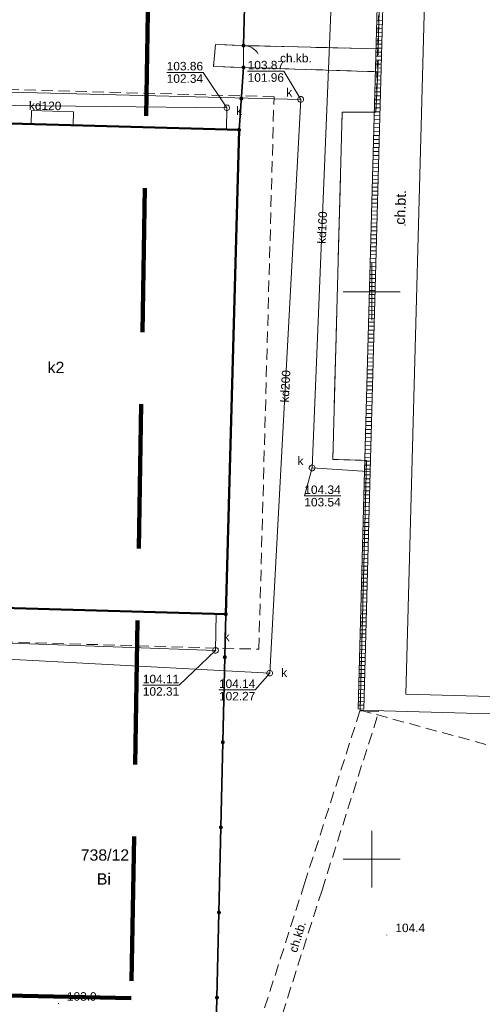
# Model space of a CAD drawing. Extents: x 6447898 to 6448503, y 5806748 to 5807122.
# Tile 29 of 50: x 6448019 to 6448060, y 5806987 to 5807074. Entities that reach past the tile are written whole.
import ezdxf
from ezdxf.enums import TextEntityAlignment as Align

# ---------------------------------------------------------------- set-up
doc = ezdxf.new("R2010")
doc.units = 0
doc.header["$PDSIZE"] = 0.75
for name, pattern in [('DASHED', [19.05, 12.7, -6.35]), ('PRZER1-1', [2, 1, -1]), ('PRZER2-1', [3, 2, -1])]:
    doc.linetypes.add(name, pattern=pattern)
doc.layers.get('0').update_dxf_attribs({"linetype": 'CONTINUOUS', "lineweight": 13})
for name, color, linetype, lineweight in [('GESBZO', 1, 'CONTINUOUS', 50), ('GESBZO_O', 1, 'CONTINUOUS', 50), ('GESDZI_O', 7, 'CONTINUOUS', 18), ('GESIPP', 7, 'CONTINUOUS', 18), ('GESUZY', 3, 'PRZER1-1', 18), ('GESUZY_O', 3, 'PRZER1-1', 18), ('GSLINN', 7, 'CONTINUOUS', 18), ('GSLKFU', 7, 'CONTINUOUS', 18), ('GSLKOG', 7, 'CONTINUOUS', 35), ('GSPWPN', 42, 'CONTINUOUS', 13), ('GSPWPN_O', 42, 'CONTINUOUS', 13), ('GSSKOD', 7, 'PRZER2-1', 18), ('GSSKOD_O', 7, 'PRZER2-1', 18), ('GTGTXT', 7, 'CONTINUOUS', 18), ('GTGTXT_O', 7, 'CONTINUOUS', 18), ('GULKDK', 32, 'CONTINUOUS', 18), ('GULKPR', 32, 'CONTINUOUS', 18), ('GULKPR_O', 32, 'CONTINUOUS', 18), ('GUPKSD', 32, 'CONTINUOUS', 18), ('GUPKSD_O', 32, 'CONTINUOUS', 18), ('GUPPRZ', 7, 'CONTINUOUS', 18), ('GUPPRZ_O', 7, 'CONTINUOUS', 18), ('obrys', 130, 'DASHED', 120)]:
    doc.layers.add(name, color=color, linetype=linetype, lineweight=lineweight)
doc.styles.add('GEO-INFO', font='arial.ttf')

# ---------------------------------------------------------------- blocks, each defined once
blk = doc.blocks.new('POINT')
at = {"color": 0}
blk.add_point((0, 0), dxfattribs=at)
blk = doc.blocks.new('KOLO')
blk.add_hatch(color=0).paths.add_polyline_path([(-0.5, 0), (-0.482963, -0.12941), (-0.433013, -0.25), (-0.353553, -0.353553), (-0.25, -0.433013), (-0.12941, -0.482963), (0, -0.5), (0.12941, -0.482963), (0.25, -0.433013), (0.353553, -0.353553), (0.433013, -0.25), (0.482963, -0.12941), (0.5, 0), (0.482963, 0.12941), (0.433013, 0.25), (0.353553, 0.353553), (0.25, 0.433013), (0.12941, 0.482963), (0, 0.5), (-0.12941, 0.482963), (-0.25, 0.433013), (-0.353553, 0.353553), (-0.433013, 0.25), (-0.482963, 0.12941)])
blk = doc.blocks.new('PION_C')
at = {"color": 0}
blk.add_lwpolyline([(0, 0.5), (0, -0.5)], dxfattribs=at)
blk = doc.blocks.new('OKRAG_PELNY')
at = {"color": 0}
blk.add_lwpolyline([(0, 0.5), (0.12941, 0.482963), (0.25, 0.433013), (0.353553, 0.353553), (0.433013, 0.25), (0.482963, 0.12941), (0.5, 0), (0.482963, -0.12941), (0.433013, -0.25), (0.353553, -0.353553), (0.25, -0.433013), (0.12941, -0.482963), (0, -0.5), (-0.12941, -0.482963), (-0.25, -0.433013), (-0.353553, -0.353553), (-0.433013, -0.25), (-0.482963, -0.12941), (-0.5, 0), (-0.482963, 0.12941), (-0.433013, 0.25), (-0.353553, 0.353553), (-0.25, 0.433013), (-0.12941, 0.482963)], close=True, dxfattribs=at)
blk = doc.blocks.new('KTOK04')
at = {"color": 0}
blk.add_lwpolyline([(0, 0), (-0.01711, -0.261052), (-0.068148, -0.517638), (-0.152241, -0.765367), (-0.267949, -1), (-0.413293, -1.217523), (-0.585786, -1.414214), (-0.782477, -1.586707), (-1, -1.732051)], dxfattribs=at)

msp = doc.modelspace()

# ---------------------------------------------------------------- linework, layer by layer
at = {"elevation": 100, "flags": 128}
for points in [[(6448050, 5807047.5), (6448050, 5807052.5)], [(6448047.5, 5807050), (6448052.5, 5807050)], [(6448050, 5806997.5), (6448050, 5807002.5)], [(6448047.5, 5807000), (6448052.5, 5807000)]]:
    msp.add_lwpolyline(points, dxfattribs=at)
at = {"layer": 'GESBZO', "elevation": 10.18}
msp.add_lwpolyline([(6448006.43, 5807041.175), (6448006.678, 5807041.173), (6448007.34, 5807065.103), (6448012.58, 5807064.963, -0.664398), (6448017.079, 5807064.833), (6448038.308, 5807064.253), (6448037.138, 5807021.586), (6448006.02, 5807022.467), (6448006.308, 5807028.664)], format="xyb", close=True, dxfattribs=at)
at = {"layer": 'GESIPP', "elevation": 10.18}
msp.add_lwpolyline([(6448019.979, 5807064.753), (6448020.009, 5807065.953), (6448023.709, 5807065.853), (6448023.669, 5807064.653)], close=True, dxfattribs=at)
at = {"layer": 'GESUZY', "ltscale": 0.5}
for p, q in [((6448050.37, 5807065.81, 10.08), (6448051.34, 5807100.31, 10.08)), ((6448051.34, 5807100.31, 10.08), (6448050.37, 5807065.81, 10.08)), ((6448046.57, 5807035.22, 10.08), (6448047.4, 5807065.82, 10.08)), ((6448047.4, 5807065.82, 10.08), (6448046.57, 5807035.22, 10.08)), ((6448047.4, 5807065.82, 10.08), (6448050.37, 5807065.81, 10.08)), ((6448050.37, 5807065.81, 10.08), (6448047.4, 5807065.82, 10.08)), ((6448049.54, 5807035.13, 10.08), (6448046.57, 5807035.22, 10.08)), ((6448046.57, 5807035.22, 10.08), (6448049.54, 5807035.13, 10.08)), ((6448048.98, 5807013.13, 10.08), (6448049.54, 5807035.13, 10.08)), ((6448049.54, 5807035.13, 10.08), (6448048.98, 5807013.13, 10.08))]:
    msp.add_line(p, q, dxfattribs=at)
at = {"layer": 'GESUZY', "linetype": 'PRZER2-1', "ltscale": 0.5}
for p, q in [((6448041.389, 5807067.17, 10.08), (6448007.409, 5807068.103, 10.08)), ((6448041.389, 5807067.17, 10.08), (6448007.409, 5807068.103, 10.08)), ((6448040.052, 5807018.503, 10.08), (6448041.389, 5807067.17, 10.08)), ((6448040.052, 5807018.503, 10.08), (6448041.389, 5807067.17, 10.08)), ((6447991.877, 5807019.865, 10.08), (6448040.052, 5807018.503, 10.08)), ((6447991.877, 5807019.865, 10.08), (6448040.052, 5807018.503, 10.08)), ((6448048.98, 5807013.13, 10.08), (6448075.77, 5807005.86, 10.08))]:
    msp.add_line(p, q, dxfattribs=at)
at = {"layer": 'GSLINN', "elevation": 10.3}
for points in [[(6448060.46, 5807012.8), (6448048.98, 5807013.13), (6448049.54, 5807035.13), (6448046.57, 5807035.22), (6448047.4, 5807065.82), (6448050.37, 5807065.81), (6448050.55, 5807069.38), (6448038.7, 5807069.76), (6448036.06, 5807069.83), (6448036.22, 5807071.77), (6448038.7, 5807071.68), (6448050.58, 5807071.39), (6448051.34, 5807100.31)], [(6448062.43, 5807085.68), (6448062.54, 5807089.47), (6448055.04, 5807089.69), (6448053, 5807014.54), (6448060.47, 5807014.34)]]:
    msp.add_lwpolyline(points, dxfattribs=at)
at = {"layer": 'GSLKFU', "elevation": 10.18}
msp.add_lwpolyline([(6448038.7, 5807069.76), (6448038.7, 5807071.68)], dxfattribs=at)
at = {"layer": 'GSLKOG', "elevation": 10.18}
for points in [[(6448112.58, 5807101.78), (6448112.67, 5807104.39), (6448039.64, 5807107.43), (6448038.7, 5807071.68)], [(6448038.7, 5807069.76), (6448038.308, 5807064.253)], [(6448036.27, 5806984.03), (6448037.138, 5807021.586)]]:
    msp.add_lwpolyline(points, dxfattribs=at)
at = {"layer": 'GSSKOD', "ltscale": 0.5, "elevation": 10.18}
for points in [[(6448050.58, 5807071.39), (6448038.7, 5807071.68), (6448036.22, 5807071.77), (6448036.06, 5807069.83), (6448038.7, 5807069.76), (6448050.55, 5807069.38)], [(6448048.97, 5807013.07), (6448044.08, 5806997.86), (6448039.62, 5806983.99), (6448036.27, 5806984.03), (6448036.24, 5806982.43), (6448039.47, 5806982.27), (6448039.5, 5806980.49), (6448039.45, 5806978.59), (6448039.56, 5806977.55), (6448041.06, 5806977.48), (6448041.1, 5806978.54), (6448041.15, 5806980.49), (6448041.21, 5806983.49), (6448045.62, 5806997.29), (6448050.64, 5807013.02)]]:
    msp.add_lwpolyline(points, close=True, dxfattribs=at)
at = {"layer": 'GULKDK', "elevation": 10.14}
for points in [[(6448051.18, 5807100.287), (6448050.52, 5807076.197), (6448049.37, 5807034.177), (6448048.82, 5807013.237)], [(6448051.68, 5807100.273), (6448051.02, 5807076.183), (6448049.87, 5807034.163), (6448049.32, 5807013.223)]]:
    msp.add_lwpolyline(points, dxfattribs=at)
at = {"layer": 'GULKPR', "elevation": 10.14}
for points in [[(6447997.78, 5807090.902), (6447997.75, 5807087.16), (6447997.228, 5807068.111), (6448043.745, 5807066.94), (6448041.006, 5807016.394), (6448002.478, 5807018.445), (6447991.119, 5807018.705)], [(6448036.3, 5807021.61), (6448036.236, 5807018.404), (6448003.388, 5807019.554), (6448001.969, 5806967.778), (6447978.07, 5806968.139), (6447978.42, 5806991.357), (6447966.371, 5806991.977), (6447968.331, 5807024.884), (6447969.51, 5807077.35), (6447965.121, 5807080.57)], [(6448046.5, 5807076.83), (6448044.74, 5807034.47)], [(6448005.198, 5807066.551), (6448037.226, 5807066.201), (6448037.19, 5807064.28)], [(6448044.74, 5807034.47), (6448049.62, 5807034.17)]]:
    msp.add_lwpolyline(points, dxfattribs=at)
at = {"layer": 'GUPPRZ_O', "elevation": 10.8, "flags": 128}
for points in [[(6448031.93, 5807069.322), (6448035.133, 5807069.322), (6448037.226, 5807066.201)], [(6448031.93, 5807069.322), (6448035.133, 5807069.322)], [(6448039.066, 5807069.414), (6448042.269, 5807069.414), (6448043.745, 5807066.94)], [(6448039.066, 5807069.414), (6448042.269, 5807069.414)], [(6448047.267, 5807032.006), (6448044.064, 5807032.006), (6448044.74, 5807034.47)], [(6448044.064, 5807032.006), (6448047.267, 5807032.006)], [(6448029.823, 5807015.329), (6448033.026, 5807015.329), (6448036.236, 5807018.404)], [(6448036.536, 5807014.913), (6448039.739, 5807014.913), (6448041.006, 5807016.394)], [(6448029.823, 5807015.329), (6448033.026, 5807015.329)], [(6448036.536, 5807014.913), (6448039.739, 5807014.913)]]:
    msp.add_lwpolyline(points, dxfattribs=at)
at = {"layer": 'obrys'}
for p, q in [((6448030.972, 5807116.274), (6448028.807, 5806987.774)), ((6448028.807, 5806987.774), (6447997.418, 5806988.45))]:
    msp.add_line(p, q, dxfattribs=at)

# ---------------------------------------------------------------- block references
at = {"layer": 'GSLKFU', "xscale": 0.75, "yscale": 0.75, "rotation": 90}
msp.add_blockref('KTOK04', (6448038.7, 5807071.68, 10.18), dxfattribs=at)
at = {"layer": 'GSLKOG', "xscale": 0.35, "yscale": 0.35}
for p in [(6448038.7, 5807071.68, 10.18), (6448038.7, 5807069.76, 10.18), (6448038.504, 5807067.007, 10.18), (6448038.308, 5807064.253, 10.18), (6448037.138, 5807021.586, 10.18), (6448037.051, 5807017.804, 10.18), (6448036.877, 5807010.306, 10.18), (6448036.704, 5807002.808, 10.18), (6448036.531, 5806995.31, 10.18), (6448036.357, 5806987.812, 10.18)]:
    msp.add_blockref('KOLO', p, dxfattribs=at)
at = {"layer": 'GSPWPN', "xscale": 0.09, "yscale": 0.09}
for p in [(6448051.34, 5806993.33, 10.08), (6448022.381, 5806987.287, 10.08)]:
    msp.add_blockref('KOLO', p, dxfattribs=at)
at = {"layer": 'GTGTXT'}
msp.add_blockref('POINT', (6448052.927, 5807055.886, 10.02), dxfattribs=at)
at = {"layer": 'GULKDK', "xscale": 0.5, "yscale": 0.5}
for p, rotation in [((6448050.698, 5807073.548, 10.14), 268.4323250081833), ((6448050.707, 5807073.898, 10.14), 268.4323250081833), ((6448050.679, 5807072.848, 10.14), 268.4323250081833), ((6448050.688, 5807073.198, 10.14), 268.4323250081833), ((6448050.65, 5807071.799, 10.14), 268.4323250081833), ((6448050.659, 5807072.149, 10.14), 268.4323250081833), ((6448050.669, 5807072.499, 10.14), 268.4323250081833), ((6448050.631, 5807071.099, 10.14), 268.4323250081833), ((6448050.64, 5807071.449, 10.14), 268.4323250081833), ((6448050.602, 5807070.049, 10.14), 268.4323250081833), ((6448050.612, 5807070.399, 10.14), 268.4323250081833), ((6448050.621, 5807070.749, 10.14), 268.4323250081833), ((6448050.583, 5807069.35, 10.14), 268.4323250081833), ((6448050.592, 5807069.7, 10.14), 268.4323250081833), ((6448050.554, 5807068.3, 10.14), 268.4323250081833), ((6448050.564, 5807068.65, 10.14), 268.4323250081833), ((6448050.573, 5807069, 10.14), 268.4323250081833), ((6448050.535, 5807067.6, 10.14), 268.4323250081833), ((6448050.544, 5807067.95, 10.14), 268.4323250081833), ((6448050.506, 5807066.551, 10.14), 268.4323250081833), ((6448050.516, 5807066.901, 10.14), 268.4323250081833), ((6448050.525, 5807067.25, 10.14), 268.4323250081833), ((6448050.487, 5807065.851, 10.14), 268.4323250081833), ((6448050.497, 5807066.201, 10.14), 268.4323250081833), ((6448050.468, 5807065.151, 10.14), 268.4323250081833), ((6448050.477, 5807065.501, 10.14), 268.4323250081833), ((6448050.439, 5807064.102, 10.14), 268.4323250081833), ((6448050.449, 5807064.452, 10.14), 268.4323250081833), ((6448050.458, 5807064.801, 10.14), 268.4323250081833), ((6448050.42, 5807063.402, 10.14), 268.4323250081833), ((6448050.43, 5807063.752, 10.14), 268.4323250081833), ((6448050.391, 5807062.352, 10.14), 268.4323250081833), ((6448050.401, 5807062.702, 10.14), 268.4323250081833), ((6448050.41, 5807063.052, 10.14), 268.4323250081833), ((6448050.372, 5807061.653, 10.14), 268.4323250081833), ((6448050.382, 5807062.002, 10.14), 268.4323250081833), ((6448050.343, 5807060.603, 10.14), 268.4323250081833), ((6448050.353, 5807060.953, 10.14), 268.4323250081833), ((6448050.363, 5807061.303, 10.14), 268.4323250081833), ((6448050.324, 5807059.903, 10.14), 268.4323250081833), ((6448050.334, 5807060.253, 10.14), 268.4323250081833), ((6448050.296, 5807058.854, 10.14), 268.4323250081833), ((6448050.305, 5807059.203, 10.14), 268.4323250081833), ((6448050.315, 5807059.553, 10.14), 268.4323250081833), ((6448050.276, 5807058.154, 10.14), 268.4323250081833), ((6448050.286, 5807058.504, 10.14), 268.4323250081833), ((6448050.248, 5807057.104, 10.14), 268.4323250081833), ((6448050.257, 5807057.454, 10.14), 268.4323250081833), ((6448050.267, 5807057.804, 10.14), 268.4323250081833), ((6448050.229, 5807056.405, 10.14), 268.4323250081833), ((6448050.238, 5807056.754, 10.14), 268.4323250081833), ((6448050.2, 5807055.355, 10.14), 268.4323250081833), ((6448050.209, 5807055.705, 10.14), 268.4323250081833), ((6448050.219, 5807056.055, 10.14), 268.4323250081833), ((6448050.181, 5807054.655, 10.14), 268.4323250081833), ((6448050.19, 5807055.005, 10.14), 268.4323250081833), ((6448050.152, 5807053.606, 10.14), 268.4323250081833), ((6448050.161, 5807053.955, 10.14), 268.4323250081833), ((6448050.171, 5807054.305, 10.14), 268.4323250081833), ((6448050.133, 5807052.906, 10.14), 268.4323250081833), ((6448050.142, 5807053.256, 10.14), 268.4323250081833), ((6448050.104, 5807051.856, 10.14), 268.4323250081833), ((6448050.114, 5807052.206, 10.14), 268.4323250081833), ((6448050.123, 5807052.556, 10.14), 268.4323250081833), ((6448050.085, 5807051.157, 10.14), 268.4323250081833), ((6448050.094, 5807051.506, 10.14), 268.4323250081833), ((6448050.056, 5807050.107, 10.14), 268.4323250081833), ((6448050.066, 5807050.457, 10.14), 268.4323250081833), ((6448050.075, 5807050.807, 10.14), 268.4323250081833), ((6448050.037, 5807049.407, 10.14), 268.4323250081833), ((6448050.047, 5807049.757, 10.14), 268.4323250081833), ((6448050.008, 5807048.358, 10.14), 268.4323250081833), ((6448050.018, 5807048.707, 10.14), 268.4323250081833), ((6448050.027, 5807049.057, 10.14), 268.4323250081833), ((6448049.989, 5807047.658, 10.14), 268.4323250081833), ((6448049.999, 5807048.008, 10.14), 268.4323250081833), ((6448049.96, 5807046.608, 10.14), 268.4323250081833), ((6448049.97, 5807046.958, 10.14), 268.4323250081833), ((6448049.98, 5807047.308, 10.14), 268.4323250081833), ((6448049.941, 5807045.908, 10.14), 268.4323250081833), ((6448049.951, 5807046.258, 10.14), 268.4323250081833), ((6448049.922, 5807045.209, 10.14), 268.4323250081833), ((6448049.932, 5807045.559, 10.14), 268.4323250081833), ((6448049.893, 5807044.159, 10.14), 268.4323250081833), ((6448049.903, 5807044.509, 10.14), 268.4323250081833), ((6448049.913, 5807044.859, 10.14), 268.4323250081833), ((6448049.874, 5807043.459, 10.14), 268.4323250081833), ((6448049.884, 5807043.809, 10.14), 268.4323250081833), ((6448049.846, 5807042.41, 10.14), 268.4323250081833), ((6448049.855, 5807042.76, 10.14), 268.4323250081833), ((6448049.865, 5807043.11, 10.14), 268.4323250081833), ((6448049.826, 5807041.71, 10.14), 268.4323250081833), ((6448049.836, 5807042.06, 10.14), 268.4323250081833), ((6448049.798, 5807040.66, 10.14), 268.4323250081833), ((6448049.807, 5807041.01, 10.14), 268.4323250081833), ((6448049.817, 5807041.36, 10.14), 268.4323250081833), ((6448049.778, 5807039.961, 10.14), 268.4323250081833), ((6448049.788, 5807040.311, 10.14), 268.4323250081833), ((6448049.75, 5807038.911, 10.14), 268.4323250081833), ((6448049.759, 5807039.261, 10.14), 268.4323250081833), ((6448049.769, 5807039.611, 10.14), 268.4323250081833), ((6448049.731, 5807038.211, 10.14), 268.4323250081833), ((6448049.74, 5807038.561, 10.14), 268.4323250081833), ((6448049.702, 5807037.162, 10.14), 268.4323250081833), ((6448049.711, 5807037.512, 10.14), 268.4323250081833), ((6448049.721, 5807037.861, 10.14), 268.4323250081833), ((6448049.683, 5807036.462, 10.14), 268.4323250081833), ((6448049.692, 5807036.812, 10.14), 268.4323250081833), ((6448049.654, 5807035.412, 10.14), 268.4323250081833), ((6448049.664, 5807035.762, 10.14), 268.4323250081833), ((6448049.673, 5807036.112, 10.14), 268.4323250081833), ((6448049.635, 5807034.713, 10.14), 268.4323250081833), ((6448049.644, 5807035.063, 10.14), 268.4323250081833), ((6448049.612, 5807033.859, 10.14), 268.4954424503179), ((6448049.62, 5807034.17, 10.14), 268.4638837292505), ((6448049.625, 5807034.363, 10.14), 268.4323250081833), ((6448049.584, 5807032.809, 10.14), 268.4954424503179), ((6448049.593, 5807033.159, 10.14), 268.4954424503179), ((6448049.603, 5807033.509, 10.14), 268.4954424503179), ((6448049.566, 5807032.11, 10.14), 268.4954424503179), ((6448049.575, 5807032.459, 10.14), 268.4954424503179), ((6448049.538, 5807031.06, 10.14), 268.4954424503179), ((6448049.548, 5807031.41, 10.14), 268.4954424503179), ((6448049.557, 5807031.76, 10.14), 268.4954424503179), ((6448049.52, 5807030.36, 10.14), 268.4954424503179), ((6448049.529, 5807030.71, 10.14), 268.4954424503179), ((6448049.492, 5807029.311, 10.14), 268.4954424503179), ((6448049.502, 5807029.66, 10.14), 268.4954424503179), ((6448049.511, 5807030.01, 10.14), 268.4954424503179), ((6448049.474, 5807028.611, 10.14), 268.4954424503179), ((6448049.483, 5807028.961, 10.14), 268.4954424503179), ((6448049.446, 5807027.561, 10.14), 268.4954424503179), ((6448049.456, 5807027.911, 10.14), 268.4954424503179), ((6448049.465, 5807028.261, 10.14), 268.4954424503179), ((6448049.428, 5807026.861, 10.14), 268.4954424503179), ((6448049.437, 5807027.211, 10.14), 268.4954424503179), ((6448049.4, 5807025.812, 10.14), 268.4954424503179), ((6448049.41, 5807026.162, 10.14), 268.4954424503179), ((6448049.419, 5807026.512, 10.14), 268.4954424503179), ((6448049.382, 5807025.112, 10.14), 268.4954424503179), ((6448049.391, 5807025.462, 10.14), 268.4954424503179), ((6448049.355, 5807024.062, 10.14), 268.4954424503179), ((6448049.364, 5807024.412, 10.14), 268.4954424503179), ((6448049.373, 5807024.762, 10.14), 268.4954424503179), ((6448049.336, 5807023.363, 10.14), 268.4954424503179), ((6448049.345, 5807023.712, 10.14), 268.4954424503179), ((6448049.309, 5807022.313, 10.14), 268.4954424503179), ((6448049.318, 5807022.663, 10.14), 268.4954424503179), ((6448049.327, 5807023.013, 10.14), 268.4954424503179), ((6448049.29, 5807021.613, 10.14), 268.4954424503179), ((6448049.299, 5807021.963, 10.14), 268.4954424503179), ((6448049.272, 5807020.913, 10.14), 268.4954424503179), ((6448049.281, 5807021.263, 10.14), 268.4954424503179), ((6448049.244, 5807019.864, 10.14), 268.4954424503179), ((6448049.253, 5807020.214, 10.14), 268.4954424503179), ((6448049.263, 5807020.564, 10.14), 268.4954424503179), ((6448049.226, 5807019.164, 10.14), 268.4954424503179), ((6448049.235, 5807019.514, 10.14), 268.4954424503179), ((6448049.198, 5807018.114, 10.14), 268.4954424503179), ((6448049.207, 5807018.464, 10.14), 268.4954424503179), ((6448049.217, 5807018.814, 10.14), 268.4954424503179), ((6448049.18, 5807017.415, 10.14), 268.4954424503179), ((6448049.189, 5807017.765, 10.14), 268.4954424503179), ((6448049.152, 5807016.365, 10.14), 268.4954424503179), ((6448049.162, 5807016.715, 10.14), 268.4954424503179), ((6448049.171, 5807017.065, 10.14), 268.4954424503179), ((6448049.134, 5807015.665, 10.14), 268.4954424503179), ((6448049.143, 5807016.015, 10.14), 268.4954424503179), ((6448049.106, 5807014.616, 10.14), 268.4954424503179), ((6448049.116, 5807014.966, 10.14), 268.4954424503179), ((6448049.125, 5807015.315, 10.14), 268.4954424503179), ((6448049.088, 5807013.916, 10.14), 268.4954424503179), ((6448049.097, 5807014.266, 10.14), 268.4954424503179), ((6448049.07, 5807013.23, 10.14), 268.4954424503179), ((6448049.079, 5807013.566, 10.14), 268.4954424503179)]:
    msp.add_blockref('PION_C', p, dxfattribs=dict(at, rotation=rotation))
at = {"layer": 'GUPKSD', "xscale": 0.5, "yscale": 0.5}
for p in [(6448043.745, 5807066.94, 10.16), (6448037.226, 5807066.201, 10.16), (6448044.74, 5807034.47, 10.16), (6448036.236, 5807018.404, 10.16), (6448041.006, 5807016.394, 10.16)]:
    msp.add_blockref('OKRAG_PELNY', p, dxfattribs=at)
at = {"layer": 'GUPPRZ'}
for p in [(6448043.745, 5807066.94, 10.16), (6448037.226, 5807066.201, 10.16), (6448044.74, 5807034.47, 10.16), (6448036.236, 5807018.404, 10.16), (6448041.006, 5807016.394, 10.16)]:
    msp.add_blockref('POINT', p, dxfattribs=at)

# ---------------------------------------------------------------- texts
at = {"layer": 'GESBZO_O', "style": 'GEO-INFO'}
msp.add_text('k2', height=1, dxfattribs=at).set_placement((6448022.164, 5807043.352, 10.8), align=Align.MIDDLE)
at = {"layer": 'GESDZI_O', "style": 'GEO-INFO'}
msp.add_text('738/12', height=1, dxfattribs=at).set_placement((6448026.482, 5807000.393, 10.8), align=Align.MIDDLE)
at = {"layer": 'GESUZY_O', "style": 'GEO-INFO'}
msp.add_text('Bi', height=1, dxfattribs=at).set_placement((6448026.39, 5806998.291, 10.8), align=Align.MIDDLE)
at = {"layer": 'GSPWPN_O', "style": 'GEO-INFO'}
for s, p in [('104.4', (6448052.09, 5806993.58, 10.8)), ('103.9', (6448023.131, 5806987.537, 10.8))]:
    msp.add_text(s, height=0.75, dxfattribs=at).set_placement(p)
at = {"layer": 'GSSKOD_O', "style": 'GEO-INFO'}
msp.add_text('ch.kb.', height=0.75, dxfattribs=at).set_placement((6448043.32, 5807070.59, 10.8), align=Align.MIDDLE)
msp.add_text('ch.kb.', height=0.75, rotation=72.98083, dxfattribs=at).set_placement((6448043.44, 5806993.169, 10.8), align=Align.MIDDLE)
at = {"layer": 'GTGTXT_O', "style": 'GEO-INFO'}
msp.add_text('ch.bt.', height=0.9, rotation=87.89871, dxfattribs=at).set_placement((6448052.927, 5807055.886, 10.8))
at = {"layer": 'GULKPR_O', "style": 'GEO-INFO'}
msp.add_text('kd120', height=0.75, rotation=359.37349, dxfattribs=at).set_placement((6448021.212, 5807066.376, 10.8), align=Align.MIDDLE_CENTER)
for s, rotation, p in [('kd160', 87.62081, (6448045.62, 5807055.65, 10.8)), ('kd200', 86.89764, (6448042.375, 5807041.667, 10.8))]:
    msp.add_text(s, height=0.75, rotation=rotation, dxfattribs=at).set_placement(p, align=Align.MIDDLE)
at = {"layer": 'GUPKSD_O', "style": 'GEO-INFO'}
for p in [(6448042.995, 5807067.19, 10.8), (6448038.567, 5807065.575, 10.8), (6448043.99, 5807034.72, 10.8), (6448037.467, 5807019.211, 10.8), (6448042.543, 5807016.065, 10.8)]:
    msp.add_text('k', height=0.75, dxfattribs=at).set_placement(p, align=Align.RIGHT)
at = {"layer": 'GUPPRZ_O', "style": 'GEO-INFO'}
for s, p in [('103.86', (6448031.93, 5807069.494)), ('103.87', (6448039.066, 5807069.586)), ('102.34', (6448031.93, 5807068.399)), ('101.96', (6448039.066, 5807068.491)), ('104.34', (6448044.064, 5807032.178)), ('103.54', (6448044.064, 5807031.083)), ('104.11', (6448029.823, 5807015.501)), ('104.14', (6448036.536, 5807015.086)), ('102.31', (6448029.823, 5807014.406)), ('102.27', (6448036.536, 5807013.991))]:
    msp.add_text(s, height=0.75, dxfattribs=at).set_placement(p)

doc.saveas('drawing.dxf')
